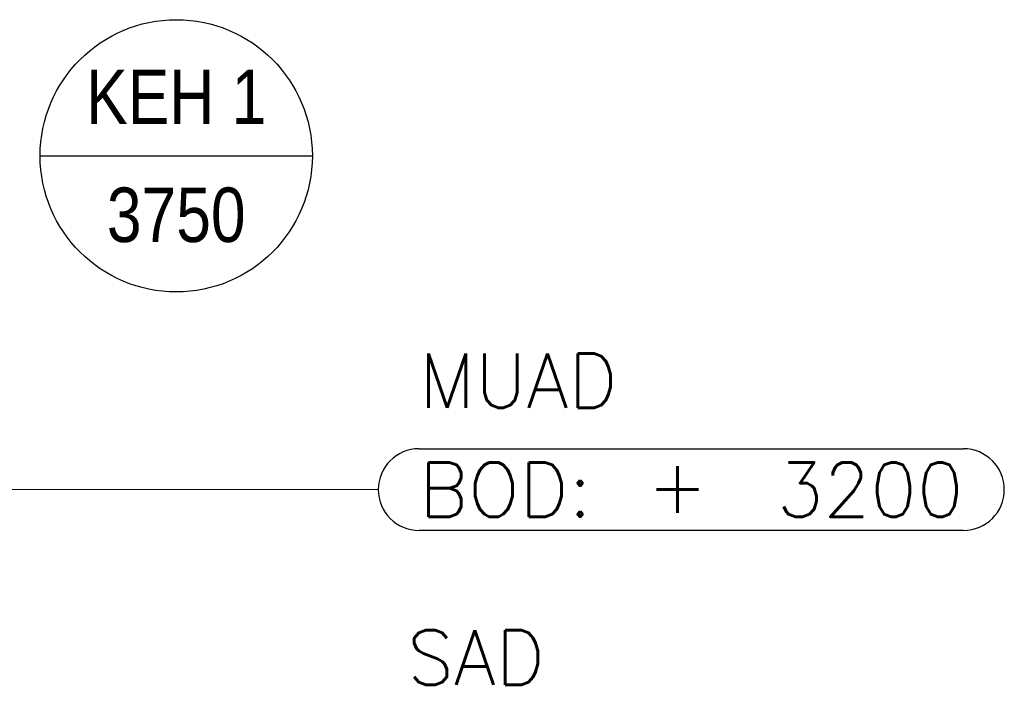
# Model space of a CAD drawing. Header units: millimetres. Extents: x -1574 to 74790, y -2818 to 13830.
# Tile 75 of 92: x 17588 to 19396, y 7148 to 8407. Entities that reach past the tile are written whole.
import ezdxf
from ezdxf.enums import TextEntityAlignment as Align

# ---------------------------------------------------------------- set-up
doc = ezdxf.new("R2010")
doc.units = ezdxf.units.MM
doc.header["$MEASUREMENT"] = 0
doc.layers.get('0').update_dxf_attribs({"lineweight": 5})
doc.layers.add('ACMV-EQP-DX', color=30, linetype='Continuous', true_color=0xff7f00)
for name, color, linetype in [('ACMV-FA-DUCT-TAG', 7, 'Continuous'), ('ACMV-SA-DUCT-TAG', 7, 'Continuous'), ('Legend', 7, 'Continuous')]:
    doc.layers.add(name, color=color, linetype=linetype)
doc.styles.add('Arial Narrow', font='ARIALN.TTF')
doc.styles.add('Romans', font='Romans.shx')
doc.styles.add('ROMANS-100', font='romans.shx')
doc.dimstyles.new('100_Romans_Dot', dxfattribs={"dimtxt": 100, "dimasz": 100, "dimexe": 50, "dimexo": 50, "dimgap": 50, "dimtad": 1, "dimdec": 0, "dimzin": 0, "dimdsep": 46, "dimtxsty": 'Romans', "dimblk": 'DOT', "dimcen": 0.09, "dimclrd": 256, "dimclre": 256, "dimadec": 0, "dimazin": 0, "dimtfac": 1, "dimtdec": 0, "dimtofl": 0, "dimtmove": 0, "dimatfit": 3, "dimldrblk": 'DOT', "dimfxl": 1, "dimtolj": 1, "dimtzin": 0, "dimarcsym": 0})
doc.dimstyles.new('500-DOT SMALL', dxfattribs={"dimtxt": 100, "dimasz": 500, "dimexe": 50, "dimexo": 50, "dimgap": 50, "dimtad": 1, "dimdec": 0, "dimzin": 0, "dimdsep": 46, "dimtxsty": 'ROMANS-100', "dimblk": 'DOTSMALL', "dimcen": 0.09, "dimclrd": 256, "dimclre": 256, "dimclrt": 256, "dimadec": 0, "dimazin": 0, "dimtfac": 1, "dimtdec": 0, "dimtofl": 0, "dimtmove": 0, "dimatfit": 3, "dimldrblk": 'DOTSMALL', "dimfxl": 1, "dimtolj": 1, "dimtzin": 0, "dimarcsym": 0})

# ---------------------------------------------------------------- blocks, each defined once
blk = doc.blocks.new('EQP TAG')
at = {"layer": 'Legend'}
blk.add_line((-250, 0), (250, 0), dxfattribs=at)
blk.add_circle((0, 0), 250, dxfattribs=at)
at = {"layer": 'Legend', "style": 'Arial Narrow'}
for tag, p in [('EQP_TAG', (0, 108.3)), ('CFM', (0, -108.3))]:
    blk.add_attdef(tag, text='', height=100, dxfattribs=at).set_placement(p, align=Align.MIDDLE_CENTER)
blk = doc.blocks.new('MUAD_BOD_LVL')
for points in [[(75, 75), (1075, 75)], [(1075, -75), (75, -75)]]:
    blk.add_lwpolyline(points)
for centre, start, end in [((75, 0), 90, 180), ((1075, 0), 0, 90), ((75, 0), 180, 270), ((1075, 0), 270, 0)]:
    blk.add_arc(centre, 75, start, end)
at = {"char_height": 100, "style": 'Romans'}
for s, width, insert, attachment_point in [('MUAD', 312.499, (75, 200), 4), ('BOD:', 1168.033, (75, 0), 4), ('\\pxqc;+', 105.762, (550, 7.3), 5)]:
    blk.add_mtext_dynamic_manual_height_columns(s, width=width, gutter_width=1, heights=[0], dxfattribs=dict(at, insert=insert, attachment_point=attachment_point))
at = {"style": 'Romans'}
blk.add_attdef('LVL', text='', height=100, dxfattribs=at).set_placement((1075, 0), align=Align.MIDDLE_RIGHT)
blk = doc.blocks.new('_DotSmall')
at = {"color": 0, "linetype": 'ByBlock', "const_width": 0.5}
blk.add_lwpolyline([(-0.0625, 0, 1), (0.0625, 0, 1)], format="xyb", close=True, dxfattribs=at)
blk = doc.blocks.new('SAD_BOD_LVL')
for points in [[(75, 75), (1075, 75)], [(1075, -75), (75, -75)]]:
    blk.add_lwpolyline(points)
for centre, start, end in [((75, 0), 90, 180), ((1075, 0), 0, 90), ((75, 0), 180, 270), ((1075, 0), 270, 0)]:
    blk.add_arc(centre, 75, start, end)
at = {"style": 'Romans'}
blk.add_text('SAD', height=100, dxfattribs=at).set_placement((60.7, 150))
at = {"char_height": 100, "style": 'Romans'}
for s, width, insert, attachment_point in [('BOD:', 1168.033, (75, 0), 4), ('\\pxqc;+', 105.762, (550, 7.3), 5)]:
    blk.add_mtext_dynamic_manual_height_columns(s, width=width, gutter_width=1, heights=[0], dxfattribs=dict(at, insert=insert, attachment_point=attachment_point))
at = {"style": 'Romans'}
blk.add_attdef('LVL', text='', height=100, dxfattribs=at).set_placement((1075, 0), align=Align.MIDDLE_RIGHT)
blk = doc.blocks.new('_DOT')
at = {"color": 0, "linetype": 'ByBlock', "lineweight": -2}
blk.add_line((-0.5, 0), (-1, 0), dxfattribs=at)
at = {"color": 0, "linetype": 'ByBlock', "lineweight": -2, "const_width": 0.5}
blk.add_lwpolyline([(-0.25, 0, 1), (0.25, 0, 1)], format="xyb", close=True, dxfattribs=at)
blk = doc.blocks.new('A$C5c7590bd')
at = {"layer": 'ACMV-EQP-DX'}
blk.add_blockref('EQP TAG', (2675.2, 8156.7), dxfattribs=at).add_auto_attribs({'EQP_TAG': 'KEH 1', 'CFM': '3750'})
at = {"layer": 'ACMV-FA-DUCT-TAG'}
blk.add_blockref('MUAD_BOD_LVL', (3046.2, 7543.7), dxfattribs=at).add_auto_attribs({'LVL': '3200'})
blk.add_leader([(950, 7543.7), (3046.2, 7543.7)], dimstyle='500-DOT SMALL', override={"dimtad": 0}, dxfattribs=at)
blk = doc.blocks.new('A$C7e6e56f9')
at = {"layer": 'ACMV-SA-DUCT-TAG'}
blk.add_blockref('SAD_BOD_LVL', (3038.7, 7035.4), dxfattribs=at).add_auto_attribs({'LVL': '3500'})
blk.add_leader([(-1214.9, 7574.4), (-1214.9, 7035.4), (3038.7, 7035.4)], dimstyle='100_Romans_Dot', override={"dimtad": 0}, dxfattribs=at)

msp = doc.modelspace()

# ---------------------------------------------------------------- block references
for name in ['A$C7e6e56f9', 'A$C5c7590bd']:
    msp.add_blockref(name, (15200, 0))

doc.saveas('drawing.dxf')
